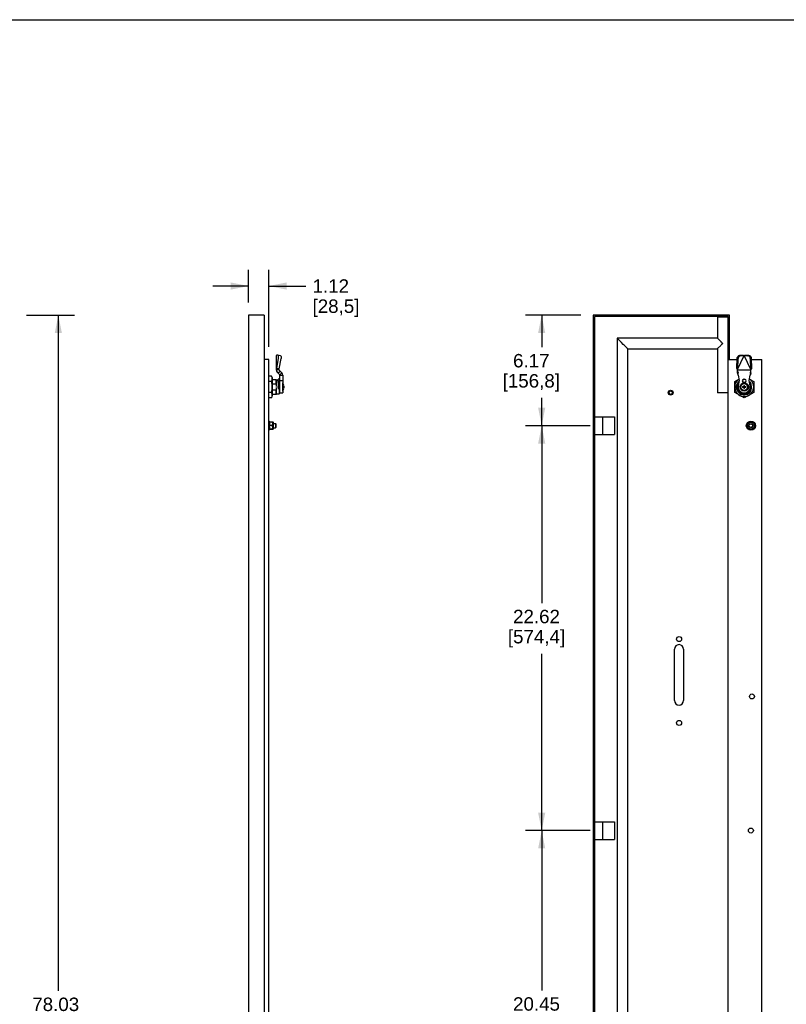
# Model space of a CAD drawing. Header units: inches. Extents: x 0 to 170, y 0 to 110.
# Tile 3 of 6: x 39 to 82, y 55 to 110. Entities that reach past the tile are written whole.
import ezdxf

# ---------------------------------------------------------------- set-up
doc = ezdxf.new("R2010")
doc.units = ezdxf.units.IN
doc.header["$LTSCALE"] = 9.35
doc.header["$MEASUREMENT"] = 0
doc.layers.get('0').update_dxf_attribs({"linetype": 'CONTINUOUS'})
doc.layers.add('INTFCLR_277786', color=7, linetype='CONTINUOUS')
doc.styles.get("Standard").update_dxf_attribs({"font": 'arial.ttf'})
doc.dimstyles.new('DIMSTYLE_1', dxfattribs={"dimtxt": 0.75, "dimasz": 1, "dimexe": 0.09, "dimexo": 0.07, "dimgap": 0.0375, "dimtad": 0, "dimtih": 1, "dimtoh": 1, "dimzin": 4, "dimdsep": 46, "dimtxsty": 'Standard', "dimblk": '_FILLED', "dimblk1": '_FILLED', "dimblk2": '_FILLED', "dimcen": 0.09, "dimadec": 3, "dimazin": 1, "dimtfac": 1, "dimtdec": 3, "dimtofl": 0, "dimtmove": 0, "dimatfit": 3, "dimldrblk": '_FILLED', "dimfxl": 0, "dimtolj": 1, "dimtzin": 4, "dimarcsym": 0})

# ---------------------------------------------------------------- blocks, each defined once
blk = doc.blocks.new('_FILLED')
at = {"color": 0, "linetype": 'ByBlock'}
blk.add_solid([(0, 0), (-1, 0.2), (-1, -0.2)], dxfattribs=at)
blk = doc.blocks.new('*D2')
at = {"color": 2, "linetype": 'Continuous'}
for p, q in [((39.165, 93.495), (41.838, 93.495)), ((40.938, 93.495), (40.938, 55.749)), ((40.938, 15.462), (40.938, 52.914)), ((39.165, 15.462), (41.838, 15.462))]:
    blk.add_line(p, q, dxfattribs=at)
for p, rotation in [((40.938, 93.495), 90), ((40.938, 15.462), 270)]:
    blk.add_blockref('_FILLED', p, dxfattribs=dict(at, rotation=rotation))
at = {"color": 2, "linetype": 'Continuous', "insert": (40.793, 55.374), "char_height": 0.75, "width": 2.91078, "attachment_point": 2, "line_spacing_factor": 0.9}
blk.add_mtext('78.03\\P[1982]', dxfattribs=at)
blk = doc.blocks.new('*D3')
at = {"color": 2, "linetype": 'Continuous'}
for p, q in [((70.125, 93.495), (67.046, 93.495)), ((67.946, 93.495), (67.946, 91.702)), ((67.946, 87.32), (67.946, 88.868)), ((70.656, 87.32), (67.046, 87.32))]:
    blk.add_line(p, q, dxfattribs=at)
for p, rotation in [((67.946, 93.495), 90), ((67.946, 87.32), 270)]:
    blk.add_blockref('_FILLED', p, dxfattribs=dict(at, rotation=rotation))
at = {"color": 2, "linetype": 'Continuous', "insert": (67.365, 91.327), "char_height": 0.75, "width": 3.20074, "attachment_point": 2, "line_spacing_factor": 0.9}
blk.add_mtext('6.17\\P[156,8]', dxfattribs=at)
blk = doc.blocks.new('*D4')
at = {"color": 2, "linetype": 'Continuous'}
for p, q in [((70.656, 64.705), (67.046, 64.705)), ((67.946, 64.705), (67.946, 55.769)), ((67.946, 44.253), (67.946, 52.935)), ((70.656, 44.253), (67.046, 44.253))]:
    blk.add_line(p, q, dxfattribs=at)
for p, rotation in [((67.946, 64.705), 90), ((67.946, 44.253), 270)]:
    blk.add_blockref('_FILLED', p, dxfattribs=dict(at, rotation=rotation))
at = {"color": 2, "linetype": 'Continuous', "insert": (67.656, 55.394), "char_height": 0.75, "width": 3.20074, "attachment_point": 2, "line_spacing_factor": 0.9}
blk.add_mtext('20.45\\P[519,5]', dxfattribs=at)
blk = doc.blocks.new('*D6')
at = {"color": 2, "linetype": 'Continuous'}
for p, q in [((70.656, 87.32), (67.046, 87.32)), ((67.946, 87.32), (67.946, 77.412)), ((67.946, 64.705), (67.946, 74.578)), ((70.656, 64.705), (67.046, 64.705))]:
    blk.add_line(p, q, dxfattribs=at)
for p, rotation in [((67.946, 87.32), 90), ((67.946, 64.705), 270)]:
    blk.add_blockref('_FILLED', p, dxfattribs=dict(at, rotation=rotation))
at = {"color": 2, "linetype": 'Continuous', "insert": (67.656, 77.037), "char_height": 0.75, "width": 3.20074, "attachment_point": 2, "line_spacing_factor": 0.9}
blk.add_mtext('22.62\\P[574,4]', dxfattribs=at)
blk = doc.blocks.new('*D8')
at = {"color": 2, "linetype": 'Continuous'}
for p, q in [((51.571, 94.195), (51.571, 96.022)), ((52.692, 91.717), (52.692, 96.022)), ((51.571, 95.122), (49.571, 95.122)), ((52.692, 95.122), (54.767, 95.122))]:
    blk.add_line(p, q, dxfattribs=at)
blk.add_blockref('_FILLED', (51.571, 95.122), dxfattribs=at)
at = {"color": 2, "linetype": 'Continuous', "rotation": 180}
blk.add_blockref('_FILLED', (52.692, 95.122), dxfattribs=at)
at = {"color": 2, "linetype": 'Continuous', "insert": (55.142, 95.497), "char_height": 0.75, "width": 2.61803, "attachment_point": 1, "line_spacing_factor": 0.9}
blk.add_mtext('1.12\\P[28,5]', dxfattribs=at)

msp = doc.modelspace()

# ---------------------------------------------------------------- linework, layer by layer
at = {"color": 7, "linetype": 'Continuous'}
for p, q in [((0, 110), (170, 110)), ((79.082, 89.09), (79.11, 89.078)), ((79.123, 89.079), (79.097, 89.09)), ((79.17, 89.06), (79.2, 89.055)), ((79.205, 89.056), (79.177, 89.062)), ((79.2, 89.055), (79.232, 89.051)), ((79.233, 89.052), (79.205, 89.056)), ((79.232, 89.051), (79.264, 89.05)), ((79.262, 89.05), (79.233, 89.052))]:
    msp.add_line(p, q, dxfattribs=at)
at = {"color": 6, "linetype": 'Continuous'}
for p, q in [((51.571, 93.495), (51.571, 15.462)), ((52.436, 93.495), (51.571, 93.495)), ((52.436, 93.495), (52.436, 15.462)), ((70.825, 93.495), (70.825, 15.462)), ((78.436, 93.495), (70.825, 93.495)), ((70.904, 93.416), (70.904, 15.541)), ((78.357, 93.416), (70.904, 93.416)), ((77.767, 93.396), (77.767, 92.207)), ((77.767, 93.396), (78.357, 93.396)), ((78.357, 15.541), (78.357, 93.416)), ((78.436, 91.017), (78.436, 93.495)), ((78.436, 92.923), (78.357, 92.923)), ((72.162, 92.207), (72.162, 16.751)), ((72.168, 92.201), (72.162, 92.207)), ((77.767, 92.207), (72.162, 92.207)), ((72.198, 92.171), (72.168, 92.201)), ((72.251, 92.118), (72.198, 92.171)), ((72.364, 92.005), (72.251, 92.118)), ((72.551, 91.818), (72.505, 91.863)), ((78, 91.852), (77.983, 91.834)), ((72.663, 91.705), (72.551, 91.818)), ((72.716, 91.653), (72.663, 91.705)), ((72.747, 91.622), (72.716, 91.653)), ((72.752, 91.617), (72.747, 91.622)), ((72.752, 17.341), (72.752, 91.617)), ((72.752, 91.617), (77.767, 91.617)), ((77.767, 91.617), (77.767, 89.158)), ((77.983, 91.834), (77.955, 91.806)), ((52.692, 91.017), (52.436, 91.017)), ((52.692, 17.94), (52.692, 91.017)), ((53.127, 91.25), (53.126, 91.247)), ((53.126, 91.247), (53.126, 91.244)), ((53.126, 90.523), (53.126, 91.244)), ((53.129, 91.253), (53.127, 91.25)), ((53.132, 91.256), (53.129, 91.253)), ((53.135, 91.259), (53.132, 91.256)), ((53.139, 91.262), (53.135, 91.259)), ((53.209, 91.256), (53.139, 91.262)), ((53.139, 90.523), (53.238, 91.096)), ((53.353, 91.229), (53.209, 91.256)), ((53.22, 91.251), (53.209, 91.256)), ((53.283, 90.496), (53.383, 91.069)), ((78.357, 91.017), (78.866, 91.017)), ((78.85, 90.523), (78.868, 91.096)), ((78.868, 91.096), (78.873, 91.127)), ((78.888, 90.457), (79.262, 91.244)), ((78.906, 90.496), (78.925, 91.069)), ((78.915, 91.207), (78.938, 91.227)), ((78.929, 91.1), (78.925, 91.069)), ((79.02, 91.256), (79.201, 91.262)), ((79.077, 91.229), (79.257, 91.235)), ((79.201, 91.262), (79.257, 91.235)), ((79.635, 90.457), (79.262, 91.244)), ((79.266, 91.235), (79.322, 91.262)), ((79.266, 91.235), (79.446, 91.229)), ((79.272, 91.247), (79.303, 91.256)), ((79.303, 91.256), (79.322, 91.262)), ((79.322, 91.262), (79.503, 91.256)), ((79.476, 91.224), (79.446, 91.229)), ((79.503, 91.215), (79.476, 91.224)), ((79.585, 91.227), (79.608, 91.207)), ((79.594, 91.1), (79.585, 91.129)), ((79.598, 91.069), (79.594, 91.1)), ((79.598, 91.069), (79.617, 90.496)), ((79.655, 91.096), (79.673, 90.523)), ((79.657, 91.017), (80.245, 91.017)), ((80.245, 17.94), (80.245, 91.017)), ((53.126, 90.418), (53.126, 90.457)), ((53.126, 90.457), (53.283, 90.457)), ((53.135, 90.512), (53.139, 90.523)), ((53.283, 90.496), (53.139, 90.523)), ((53.317, 90.163), (53.172, 90.307)), ((53.214, 90.265), (53.325, 90.376)), ((53.283, 90.418), (53.283, 90.496)), ((53.428, 90.274), (53.283, 90.418)), ((53.428, 90.274), (53.317, 90.163)), ((78.856, 90.512), (78.85, 90.523)), ((78.906, 90.496), (78.85, 90.523)), ((78.888, 90.265), (78.888, 90.457)), ((79.635, 90.418), (78.888, 90.418)), ((78.888, 90.376), (78.916, 90.274)), ((78.916, 90.163), (78.888, 90.265)), ((78.917, 90.257), (78.916, 90.274)), ((78.919, 90.238), (78.917, 90.257)), ((78.922, 90.196), (78.919, 90.238)), ((79.607, 90.274), (79.635, 90.376)), ((79.635, 90.265), (79.607, 90.163)), ((79.673, 90.523), (79.617, 90.496)), ((79.635, 90.265), (79.635, 90.457)), ((79.655, 90.491), (79.642, 90.468)), ((52.849, 90.096), (52.692, 90.096)), ((52.849, 89.789), (52.692, 89.789)), ((52.861, 90.069), (52.849, 90.096)), ((52.879, 89.633), (52.871, 89.684)), ((52.887, 89.918), (52.889, 89.943)), ((52.889, 90.014), (52.889, 88.984)), ((53.125, 89.876), (52.889, 89.876)), ((52.889, 89.663), (53.086, 89.663)), ((53.086, 89.876), (53.086, 89.663)), ((53.086, 89.663), (53.096, 89.638)), ((53.125, 89.872), (53.211, 89.872)), ((53.129, 89.863), (53.127, 89.871)), ((53.13, 89.669), (53.13, 89.793)), ((53.13, 89.618), (53.13, 89.669)), ((53.223, 89.849), (53.223, 89.373)), ((53.223, 89.713), (53.295, 89.713)), ((53.293, 89.678), (53.223, 89.681)), ((53.227, 89.739), (53.227, 89.912)), ((53.321, 89.912), (53.227, 89.912)), ((53.227, 89.739), (53.321, 89.739)), ((53.295, 89.713), (53.295, 89.675)), ((53.321, 89.675), (53.295, 89.675)), ((53.321, 89.133), (53.321, 90.151)), ((53.321, 90.151), (53.479, 90.151)), ((53.321, 89.837), (53.479, 89.837)), ((53.479, 90.151), (53.479, 89.149)), ((53.49, 89.255), (53.49, 89.711)), ((78.731, 89.789), (78.969, 89.927)), ((78.731, 89.176), (78.731, 89.789)), ((78.847, 89.606), (78.868, 89.663)), ((78.868, 89.663), (78.868, 89.512)), ((78.926, 90.151), (78.922, 90.196)), ((78.926, 90.151), (78.986, 89.837)), ((78.986, 89.837), (78.933, 89.543)), ((79.238, 89.912), (79.285, 89.912)), ((79.285, 89.739), (79.238, 89.739)), ((79.537, 89.837), (79.597, 90.151)), ((79.59, 89.543), (79.537, 89.837)), ((79.554, 89.927), (79.793, 89.789)), ((79.655, 89.512), (79.655, 89.663)), ((79.793, 89.789), (79.793, 89.176)), ((52.849, 89.176), (52.692, 89.176)), ((52.849, 89.176), (52.861, 89.229)), ((52.861, 89.15), (52.849, 89.176)), ((52.861, 89.229), (52.871, 89.281)), ((52.884, 89.582), (52.879, 89.633)), ((52.887, 89.532), (52.884, 89.582)), ((52.889, 89.483), (52.887, 89.532)), ((52.887, 89.434), (52.889, 89.483)), ((53.086, 89.303), (52.889, 89.303)), ((53.096, 89.328), (53.086, 89.303)), ((53.086, 89.303), (53.086, 89.09)), ((53.122, 89.537), (53.125, 89.512)), ((53.125, 89.454), (53.122, 89.429)), ((53.127, 89.512), (53.129, 89.566)), ((53.129, 89.408), (53.127, 89.454)), ((53.129, 89.566), (53.13, 89.618)), ((53.13, 89.363), (53.129, 89.408)), ((53.13, 89.321), (53.13, 89.363)), ((53.13, 89.207), (53.13, 89.321)), ((53.13, 89.163), (53.13, 89.207)), ((53.321, 89.373), (53.211, 89.373)), ((53.282, 89.373), (53.282, 89.093)), ((53.321, 89.133), (53.282, 89.093)), ((53.295, 89.633), (53.295, 89.403)), ((53.295, 89.633), (53.321, 89.633)), ((53.321, 89.403), (53.295, 89.403)), ((53.321, 89.149), (53.479, 89.149)), ((53.539, 89.573), (53.54, 89.573)), ((53.539, 89.503), (53.55, 89.503)), ((53.551, 89.463), (53.539, 89.463)), ((53.54, 89.392), (53.539, 89.393)), ((78.357, 89.158), (77.767, 89.158)), ((79.262, 88.87), (78.731, 89.176)), ((78.829, 89.484), (78.834, 89.546)), ((78.833, 89.422), (78.829, 89.484)), ((78.846, 89.361), (78.833, 89.422)), ((78.834, 89.546), (78.847, 89.606)), ((78.868, 89.303), (78.846, 89.361)), ((78.854, 89.505), (78.853, 89.468)), ((78.853, 89.468), (78.854, 89.43)), ((78.86, 89.542), (78.854, 89.505)), ((78.854, 89.43), (78.86, 89.393)), ((78.866, 89.571), (78.86, 89.542)), ((78.86, 89.393), (78.866, 89.367)), ((78.868, 89.454), (78.868, 89.303)), ((78.946, 89.373), (78.888, 89.373)), ((79.171, 89.503), (79.234, 89.503)), ((79.171, 89.491), (79.171, 89.483)), ((79.234, 89.463), (79.171, 89.463)), ((79.214, 89.503), (79.214, 89.463)), ((79.242, 89.573), (79.242, 89.51)), ((79.281, 89.53), (79.242, 89.53)), ((79.242, 89.463), (79.281, 89.503)), ((79.242, 89.463), (79.242, 89.503)), ((79.281, 89.463), (79.242, 89.503)), ((79.281, 89.503), (79.242, 89.503)), ((79.281, 89.483), (79.242, 89.483)), ((79.242, 89.463), (79.281, 89.463)), ((79.242, 89.455), (79.242, 89.393)), ((79.281, 89.436), (79.242, 89.436)), ((79.262, 89.503), (79.262, 89.463)), ((79.793, 89.176), (79.262, 88.87)), ((79.281, 89.51), (79.281, 89.573)), ((79.281, 89.503), (79.281, 89.463)), ((79.281, 89.393), (79.281, 89.455)), ((79.289, 89.503), (79.352, 89.503)), ((79.352, 89.463), (79.289, 89.463)), ((79.309, 89.503), (79.309, 89.463)), ((79.655, 89.303), (79.655, 89.454)), ((79.665, 89.526), (79.656, 89.56)), ((52.849, 88.87), (52.692, 88.87)), ((52.884, 89.073), (52.879, 89.098)), ((52.885, 89.09), (53.122, 89.09)), ((53.125, 89.093), (53.282, 89.093)), ((79.081, 89.09), (79.232, 89.09)), ((79.262, 89.05), (79.29, 89.052)), ((79.29, 89.052), (79.318, 89.056)), ((79.291, 89.09), (79.442, 89.09)), ((79.318, 89.056), (79.345, 89.062)), ((79.4, 89.078), (79.426, 89.09)), ((52.7, 87.576), (52.72, 87.576)), ((52.7, 87.065), (52.7, 87.575)), ((52.72, 87.574), (52.72, 87.576)), ((52.748, 87.528), (52.72, 87.576)), ((52.72, 87.565), (52.72, 87.574)), ((52.746, 87.49), (52.737, 87.522)), ((52.899, 87.522), (52.737, 87.522)), ((52.752, 87.459), (52.746, 87.49)), ((52.754, 87.427), (52.752, 87.459)), ((52.906, 87.498), (52.899, 87.522)), ((52.915, 87.517), (52.916, 87.516)), ((52.916, 87.516), (52.916, 87.516)), ((52.916, 87.513), (52.916, 87.516)), ((52.916, 87.484), (52.916, 87.516)), ((52.936, 87.516), (52.916, 87.516)), ((52.916, 87.505), (52.916, 87.448)), ((52.955, 87.143), (52.955, 87.496)), ((70.904, 87.815), (72.005, 87.815)), ((71.356, 86.824), (71.356, 87.815)), ((72.005, 87.815), (72.005, 86.824)), ((79.408, 87.332), (79.532, 87.522)), ((79.532, 87.522), (79.76, 87.511)), ((79.76, 87.511), (79.861, 87.306)), ((52.7, 87.065), (52.721, 87.065)), ((52.72, 87.11), (52.721, 87.071)), ((52.72, 87.107), (52.721, 87.065)), ((52.721, 87.065), (52.721, 87.069)), ((52.754, 87.123), (52.733, 87.087)), ((52.746, 87.299), (52.737, 87.332)), ((52.899, 87.332), (52.737, 87.332)), ((52.737, 87.13), (52.746, 87.163)), ((52.899, 87.13), (52.737, 87.13)), ((52.74, 87.127), (52.737, 87.117)), ((52.752, 87.265), (52.746, 87.299)), ((52.746, 87.163), (52.752, 87.197)), ((52.752, 87.395), (52.754, 87.427)), ((52.754, 87.231), (52.752, 87.265)), ((52.752, 87.197), (52.754, 87.231)), ((52.752, 87.121), (52.754, 87.123)), ((52.899, 87.117), (52.754, 87.117)), ((52.899, 87.332), (52.906, 87.356)), ((52.906, 87.308), (52.899, 87.332)), ((52.906, 87.128), (52.899, 87.13)), ((52.912, 87.182), (52.915, 87.209)), ((52.914, 87.122), (52.916, 87.123)), ((52.915, 87.209), (52.916, 87.236)), ((52.916, 87.448), (52.916, 87.427)), ((52.916, 87.427), (52.916, 87.236)), ((52.916, 87.236), (52.916, 87.155)), ((52.916, 87.123), (52.916, 87.186)), ((52.916, 87.126), (52.916, 87.123)), ((52.916, 87.123), (52.916, 87.123)), ((52.936, 87.123), (52.916, 87.123)), ((52.955, 87.438), (53.066, 87.438)), ((52.955, 87.202), (53.066, 87.202)), ((53.066, 87.438), (53.066, 87.202)), ((53.085, 87.418), (53.066, 87.438)), ((53.085, 87.221), (53.066, 87.202)), ((53.085, 87.418), (53.085, 87.221)), ((79.511, 87.13), (79.408, 87.332)), ((79.738, 87.117), (79.511, 87.13)), ((79.861, 87.306), (79.738, 87.117)), ((70.904, 86.824), (72.005, 86.824)), ((75.371, 71.968), (75.371, 74.84)), ((75.87, 74.84), (75.87, 71.968)), ((70.904, 65.2), (72.005, 65.2)), ((71.356, 64.209), (71.356, 65.2)), ((72.005, 65.2), (72.005, 64.209)), ((70.904, 64.209), (72.005, 64.209))]:
    msp.add_line(p, q, dxfattribs=at)
for points in [[(72.505, 91.863), (72.41, 91.96), (72.364, 92.005)], [(77.957, 92.015), (77.78, 92.194), (77.772, 92.202), (77.767, 92.207)], [(78.027, 91.942), (78.009, 91.962), (77.999, 91.972), (77.989, 91.982), (77.979, 91.993), (77.957, 92.015)], [(78.044, 91.912), (78.041, 91.902), (78.037, 91.894), (78.031, 91.886), (78.024, 91.878), (78.016, 91.869), (78.008, 91.861), (78, 91.852)], [(78.044, 91.912), (78.04, 91.922), (78.034, 91.933), (78.027, 91.942)], [(77.955, 91.806), (77.778, 91.628), (77.771, 91.621), (77.767, 91.617)], [(53.238, 91.096), (53.243, 91.127), (53.244, 91.156), (53.244, 91.183), (53.241, 91.207), (53.236, 91.227), (53.229, 91.242), (53.22, 91.251)], [(53.353, 91.229), (53.364, 91.224), (53.373, 91.215), (53.38, 91.2), (53.385, 91.18), (53.388, 91.156), (53.389, 91.129), (53.387, 91.1), (53.383, 91.069)], [(78.873, 91.127), (78.882, 91.156), (78.896, 91.183), (78.915, 91.207)], [(78.972, 91.18), (78.953, 91.156), (78.938, 91.129), (78.929, 91.1)], [(78.938, 91.227), (78.963, 91.242), (78.991, 91.251), (79.02, 91.256)], [(79.02, 91.215), (78.994, 91.2), (78.972, 91.18)], [(79.077, 91.229), (79.047, 91.224), (79.02, 91.215)], [(79.503, 91.256), (79.532, 91.251), (79.56, 91.242), (79.585, 91.227)], [(79.585, 91.129), (79.57, 91.156), (79.551, 91.18), (79.529, 91.2), (79.503, 91.215)], [(79.608, 91.207), (79.627, 91.183), (79.641, 91.156), (79.65, 91.127), (79.655, 91.096)], [(53.126, 90.457), (53.126, 90.468), (53.127, 90.479), (53.129, 90.491)], [(53.129, 90.491), (53.132, 90.502), (53.135, 90.512)], [(78.868, 90.491), (78.862, 90.502), (78.856, 90.512)], [(78.888, 90.457), (78.875, 90.479), (78.868, 90.491)], [(79.607, 90.274), (79.606, 90.257), (79.604, 90.238), (79.602, 90.218), (79.597, 90.151)], [(79.673, 90.523), (79.667, 90.512), (79.661, 90.502), (79.655, 90.491)], [(52.849, 89.789), (52.861, 89.816), (52.871, 89.842), (52.879, 89.868)], [(52.871, 89.684), (52.861, 89.736), (52.849, 89.789)], [(52.884, 89.992), (52.879, 90.018), (52.871, 90.043), (52.861, 90.069)], [(52.879, 89.868), (52.884, 89.893), (52.887, 89.918)], [(52.889, 89.943), (52.887, 89.967), (52.884, 89.992)], [(53.13, 89.793), (53.13, 89.824), (53.13, 89.847), (53.129, 89.863)], [(52.879, 89.098), (52.871, 89.124), (52.861, 89.15)], [(52.871, 89.281), (52.879, 89.333), (52.884, 89.384), (52.887, 89.434)], [(53.096, 89.638), (53.105, 89.612), (53.112, 89.587)], [(53.122, 89.429), (53.118, 89.404), (53.112, 89.379), (53.105, 89.354), (53.096, 89.328)], [(53.112, 89.587), (53.118, 89.562), (53.122, 89.537)], [(53.127, 89.095), (53.129, 89.106), (53.13, 89.129), (53.13, 89.163)], [(53.539, 89.503), (53.539, 89.499), (53.54, 89.496), (53.54, 89.493), (53.54, 89.489), (53.54, 89.486), (53.54, 89.483)], [(53.54, 89.483), (53.54, 89.48), (53.54, 89.476), (53.54, 89.473), (53.54, 89.47), (53.539, 89.466), (53.539, 89.463)], [(53.551, 89.51), (53.552, 89.508), (53.552, 89.506), (53.552, 89.505), (53.552, 89.504), (53.552, 89.503), (53.551, 89.503)], [(53.551, 89.463), (53.552, 89.463), (53.552, 89.462), (53.552, 89.461), (53.552, 89.459), (53.552, 89.457), (53.551, 89.455)], [(79.171, 89.503), (79.171, 89.499), (79.171, 89.496), (79.171, 89.493), (79.171, 89.491)], [(79.171, 89.483), (79.171, 89.48), (79.171, 89.476), (79.171, 89.473), (79.171, 89.47), (79.171, 89.466), (79.171, 89.463)], [(79.242, 89.573), (79.245, 89.573), (79.248, 89.573), (79.252, 89.573), (79.255, 89.573), (79.258, 89.573), (79.262, 89.573)], [(79.255, 89.392), (79.248, 89.393), (79.242, 89.393)], [(79.268, 89.392), (79.262, 89.392), (79.255, 89.392)], [(79.262, 89.573), (79.265, 89.573), (79.268, 89.573), (79.271, 89.573), (79.275, 89.573), (79.278, 89.573), (79.281, 89.573)], [(79.281, 89.393), (79.275, 89.393), (79.268, 89.392)], [(79.352, 89.476), (79.352, 89.483), (79.352, 89.489), (79.352, 89.496), (79.352, 89.503)], [(79.352, 89.463), (79.352, 89.47), (79.352, 89.476)], [(79.663, 89.389), (79.668, 89.423), (79.67, 89.458)], [(79.67, 89.458), (79.67, 89.492), (79.665, 89.526)], [(52.849, 88.87), (52.861, 88.896), (52.871, 88.922), (52.879, 88.948), (52.884, 88.973), (52.887, 88.998), (52.889, 89.023)], [(52.889, 89.023), (52.887, 89.048), (52.884, 89.073)], [(79.345, 89.062), (79.373, 89.069), (79.4, 89.078)], [(52.72, 87.576), (52.72, 87.576), (52.72, 87.57), (52.721, 87.107)], [(52.916, 87.427), (52.915, 87.451), (52.911, 87.475), (52.906, 87.498)], [(52.737, 87.332), (52.746, 87.363), (52.752, 87.395)], [(52.737, 87.117), (52.746, 87.119), (52.752, 87.121)], [(52.899, 87.13), (52.906, 87.156), (52.912, 87.182)], [(52.899, 87.117), (52.906, 87.119), (52.911, 87.12), (52.914, 87.122)], [(52.906, 87.356), (52.911, 87.379), (52.915, 87.403), (52.916, 87.427)], [(52.916, 87.236), (52.914, 87.26), (52.911, 87.284), (52.906, 87.308)], [(52.916, 87.123), (52.915, 87.125), (52.912, 87.126), (52.906, 87.128)]]:
    msp.add_lwpolyline(points, dxfattribs=at)
at = {"color": 7, "linetype": 'Continuous'}
for points in [[(79.11, 89.078), (79.14, 89.068), (79.17, 89.06)], [(79.177, 89.062), (79.149, 89.069), (79.123, 89.079)]]:
    msp.add_lwpolyline(points, dxfattribs=at)
at = {"color": 6, "linetype": 'Continuous'}
for centre, radius in [((79.262, 89.483), 0.235), ((79.262, 89.483), 0.187), ((75.151, 89.168), 0.138), ((75.151, 89.168), 0.118), ((75.151, 89.168), 0.0983), ((79.636, 87.321), 0.256), ((79.635, 87.32), 0.197), ((79.635, 87.32), 0.118), ((79.635, 87.32), 0.0983), ((75.62, 75.402), 0.14), ((79.694, 72.197), 0.138), ((75.62, 70.719), 0.14), ((79.635, 64.705), 0.138)]:
    msp.add_circle(centre, radius, dxfattribs=at)
for centre, radius, start, end in [((53.283, 90.418), 0.157, 180, 225), ((53.306, 90.151), 0.173, 0, 45), ((53.306, 90.151), 0.0157, 0, 45), ((53.245, 89.483), 0.309, 18.6158, 37.2314), ((79.262, 89.483), 0.531, 123.566, 56.434), ((79.262, 89.483), 0.433, 130.3806, 155.38), ((79.262, 89.483), 0.389, 139.1181, 40.9243), ((79.238, 89.825), 0.0865, 90, 270), ((79.285, 89.825), 0.0865, 270, 90), ((79.262, 89.483), 0.433, 24.62, 45), ((53.245, 89.483), 0.309, 322.7686, 341.3842), ((53.245, 89.483), 0.308, 5.1259, 17.0071), ((53.245, 89.483), 0.308, 342.9929, 354.8741), ((79.262, 89.483), 0.401, 180.0015, 185.8902), ((79.262, 89.483), 0.433, 204.62, 245.38), ((79.262, 89.483), 0.334, 169.673, 10.327), ((79.262, 89.483), 0.35, 198.3371, 27.57), ((79.262, 89.483), 0.0688, 172.4815, 196.6742), ((79.234, 89.51), 0.00787, 270, 360), ((79.234, 89.455), 0.00787, 0, 90), ((79.262, 89.483), 0.0688, 82.4068, 106.672), ((79.262, 89.483), 0.0688, 262.4068, 285.1529), ((79.289, 89.51), 0.00787, 180, 270), ((79.289, 89.455), 0.00787, 90, 180), ((79.262, 89.483), 0.0688, 352.4815, 16.6742), ((79.262, 89.483), 0.433, 294.62, 335.38), ((79.262, 89.483), 0.401, 354.3249, 5.5877), ((79.262, 89.483), 0.401, 265.4762, 275.512), ((52.936, 87.497), 0.0197, 0, 90), ((52.936, 87.143), 0.0197, 270, 360), ((75.62, 74.84), 0.25, 0, 180), ((75.62, 71.968), 0.25, 180, 360)]:
    msp.add_arc(centre, radius, start, end, dxfattribs=at)
at = {"layer": 'INTFCLR_277786', "color": 7, "linetype": 'Continuous'}
for p, q in [((79.153, 89.068), (79.151, 89.069)), ((79.156, 89.067), (79.154, 89.068)), ((79.159, 89.066), (79.157, 89.067)), ((79.181, 89.061), (79.179, 89.061)), ((79.184, 89.06), (79.182, 89.06)), ((79.188, 89.059), (79.186, 89.06))]:
    msp.add_line(p, q, dxfattribs=at)
for points in [[(79.082, 89.09), (79.084, 89.088), (79.087, 89.087), (79.09, 89.086), (79.093, 89.085), (79.096, 89.083), (79.099, 89.082), (79.102, 89.081), (79.104, 89.08), (79.107, 89.079), (79.11, 89.078)], [(79.123, 89.078), (79.121, 89.079), (79.119, 89.08), (79.117, 89.081), (79.116, 89.081), (79.114, 89.082), (79.112, 89.083), (79.11, 89.084)], [(79.11, 89.078), (79.113, 89.077), (79.116, 89.076), (79.119, 89.075), (79.122, 89.074), (79.125, 89.073), (79.128, 89.072), (79.131, 89.071), (79.134, 89.07), (79.137, 89.069)], [(79.15, 89.069), (79.147, 89.07), (79.144, 89.071), (79.142, 89.072), (79.139, 89.073), (79.136, 89.074), (79.133, 89.075), (79.131, 89.076), (79.128, 89.076), (79.125, 89.077), (79.123, 89.078)], [(79.137, 89.069), (79.14, 89.068), (79.143, 89.067), (79.146, 89.066), (79.15, 89.065), (79.153, 89.064), (79.156, 89.063), (79.16, 89.062), (79.163, 89.062), (79.166, 89.061), (79.169, 89.06)], [(79.177, 89.062), (79.175, 89.062), (79.173, 89.063), (79.17, 89.063), (79.168, 89.064), (79.166, 89.065), (79.164, 89.065), (79.161, 89.066), (79.159, 89.066)], [(79.169, 89.06), (79.172, 89.06), (79.174, 89.059), (79.176, 89.059), (79.178, 89.058), (79.18, 89.058), (79.182, 89.058), (79.185, 89.057)], [(79.185, 89.057), (79.186, 89.057), (79.188, 89.057), (79.19, 89.056), (79.192, 89.056), (79.194, 89.056), (79.196, 89.055), (79.198, 89.055)], [(79.205, 89.056), (79.203, 89.056), (79.201, 89.057), (79.199, 89.057), (79.196, 89.058), (79.194, 89.058), (79.192, 89.058), (79.19, 89.059), (79.188, 89.059)], [(79.198, 89.055), (79.201, 89.055), (79.204, 89.054), (79.208, 89.054), (79.211, 89.053), (79.214, 89.053), (79.218, 89.053), (79.221, 89.052), (79.224, 89.052), (79.228, 89.052), (79.231, 89.051)], [(79.217, 89.054), (79.215, 89.055), (79.213, 89.055), (79.211, 89.055), (79.209, 89.055), (79.207, 89.056), (79.205, 89.056)], [(79.232, 89.052), (79.23, 89.053), (79.228, 89.053), (79.225, 89.053), (79.223, 89.053), (79.221, 89.054), (79.219, 89.054), (79.217, 89.054)], [(79.231, 89.051), (79.234, 89.051), (79.237, 89.051), (79.24, 89.051), (79.243, 89.051), (79.246, 89.051), (79.249, 89.05), (79.252, 89.05), (79.255, 89.05), (79.259, 89.05), (79.262, 89.05)], [(79.262, 89.05), (79.259, 89.05), (79.256, 89.051), (79.253, 89.051), (79.25, 89.051), (79.247, 89.051), (79.244, 89.051), (79.241, 89.052), (79.238, 89.052), (79.235, 89.052), (79.232, 89.052)]]:
    msp.add_lwpolyline(points, dxfattribs=at)

# ---------------------------------------------------------------- dimensions: what is measured, and where the dimension line sits
at = {"color": 2, "linetype": 'Continuous'}
dim = msp.add_linear_dim(base=(52.692, 95.122), p1=(51.571, 94.125), p2=(52.692, 91.647), text='<>\\P[]', dimstyle='DIMSTYLE_1', dxfattribs=at)
dim.commit()
dim.dimension.update_dxf_attribs({"geometry": '*D8', "text_midpoint": (56.451, 94.56), "dimtype": 160})
for base, p1, p2, picture, middle in [((40.938, 15.462), (39.095, 93.495), (39.095, 15.462), '*D2', (40.938, 54.436)), ((67.9462, 87.3197), (70.1951, 93.4946), (70.7261, 87.3197), '*D3', (67.9462, 90.3894)), ((67.9462, 64.7045), (70.7261, 87.3197), (70.7261, 64.7045), '*D6', (67.9462, 76.0997)), ((67.946, 44.253), (70.726, 64.705), (70.726, 44.253), '*D4', (67.946, 54.457))]:
    dim = msp.add_linear_dim(base=base, p1=p1, p2=p2, angle=270, text='<>\\P[]', dimstyle='DIMSTYLE_1', dxfattribs=at)
    dim.commit()
    dim.dimension.update_dxf_attribs({"geometry": picture, "text_midpoint": middle, "dimtype": 160})

doc.saveas('drawing.dxf')
